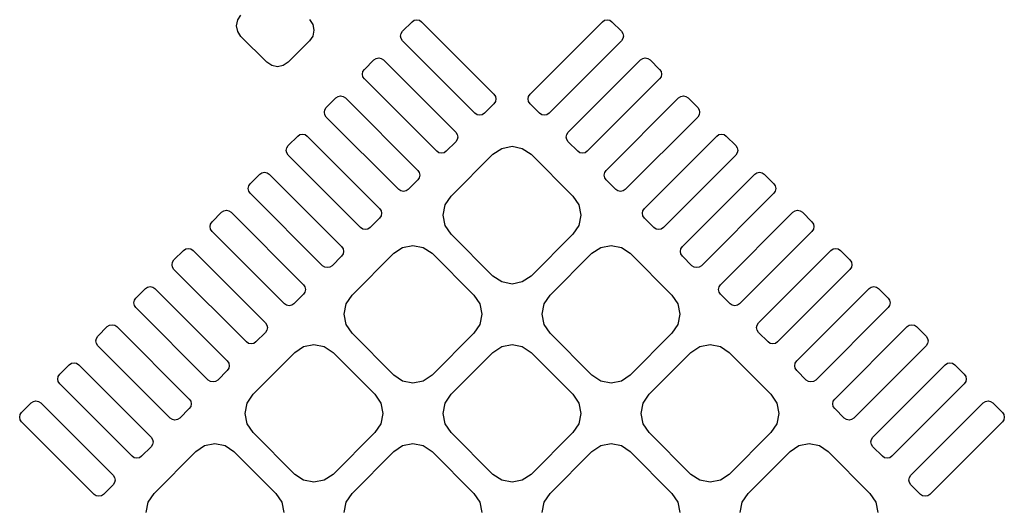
# Model space of a CAD drawing. Extents: x 3.08 to 10.86, y -3.21 to -0.63.
# Tile 6 of 10: x 4.2 to 4.56, y -1.36 to -1.19. Entities that reach past the tile are written whole.
import ezdxf

# ---------------------------------------------------------------- set-up
doc = ezdxf.new("R2010")
doc.units = 0
doc.header["$MEASUREMENT"] = 0
doc.layers.add('BLACK', color=7, linetype='CONTINUOUS')

msp = doc.modelspace()

# ---------------------------------------------------------------- linework, layer by layer
at = {"layer": 'BLACK', "linetype": 'CONTINUOUS'}
for p, q in [((4.27761, -1.18871), (4.27803, -1.1866)), ((4.27803, -1.1866), (4.27923, -1.18481)), ((4.30428, -1.18648), (4.30548, -1.18827)), ((4.33826, -1.19074), (4.34174, -1.18726)), ((4.34174, -1.18726), (4.34254, -1.18672)), ((4.34254, -1.18672), (4.34348, -1.18654)), ((4.34348, -1.18654), (4.34442, -1.18672)), ((4.34442, -1.18672), (4.34522, -1.18726)), ((4.34522, -1.18726), (4.37167, -1.2137)), ((4.38489, -1.2137), (4.41134, -1.18726)), ((4.41134, -1.18726), (4.41214, -1.18672)), ((4.41214, -1.18672), (4.41308, -1.18654)), ((4.41308, -1.18654), (4.41402, -1.18672)), ((4.41402, -1.18672), (4.41482, -1.18726)), ((4.41482, -1.18726), (4.4183, -1.19074)), ((4.27803, -1.19082), (4.27761, -1.18871)), ((4.27923, -1.19261), (4.27803, -1.19082)), ((4.30548, -1.18827), (4.3059, -1.19038)), ((4.3059, -1.19038), (4.30548, -1.19249)), ((4.33773, -1.19153), (4.33826, -1.19074)), ((4.4183, -1.19074), (4.41883, -1.19153)), ((4.28869, -1.20207), (4.27923, -1.19261)), ((4.30428, -1.19428), (4.29649, -1.20207)), ((4.30548, -1.19249), (4.30428, -1.19428)), ((4.33754, -1.19248), (4.33773, -1.19153)), ((4.33773, -1.19342), (4.33754, -1.19248)), ((4.33826, -1.19422), (4.33773, -1.19342)), ((4.36471, -1.22066), (4.33826, -1.19422)), ((4.4183, -1.19422), (4.39185, -1.22066)), ((4.41883, -1.19342), (4.4183, -1.19422)), ((4.41883, -1.19153), (4.41902, -1.19248)), ((4.41902, -1.19248), (4.41883, -1.19342)), ((4.32434, -1.20466), (4.32782, -1.20118)), ((4.32782, -1.20118), (4.32862, -1.20064)), ((4.32862, -1.20064), (4.32956, -1.20046)), ((4.32956, -1.20046), (4.3305, -1.20064)), ((4.3305, -1.20064), (4.3313, -1.20118)), ((4.3313, -1.20118), (4.35775, -1.22762)), ((4.39881, -1.22762), (4.42526, -1.20118)), ((4.42526, -1.20118), (4.42606, -1.20064)), ((4.42606, -1.20064), (4.427, -1.20046)), ((4.427, -1.20046), (4.42794, -1.20064)), ((4.42794, -1.20064), (4.42874, -1.20118)), ((4.42874, -1.20118), (4.43222, -1.20466)), ((4.29048, -1.20327), (4.28869, -1.20207)), ((4.29259, -1.20369), (4.29048, -1.20327)), ((4.2947, -1.20327), (4.29259, -1.20369)), ((4.29649, -1.20207), (4.2947, -1.20327)), ((4.32362, -1.2064), (4.32381, -1.20545)), ((4.32381, -1.20545), (4.32434, -1.20466)), ((4.43222, -1.20466), (4.43275, -1.20545)), ((4.43275, -1.20545), (4.43294, -1.2064)), ((4.32381, -1.20734), (4.32362, -1.2064)), ((4.32434, -1.20814), (4.32381, -1.20734)), ((4.35079, -1.23458), (4.32434, -1.20814)), ((4.43222, -1.20814), (4.40577, -1.23458)), ((4.43275, -1.20734), (4.43222, -1.20814)), ((4.43294, -1.2064), (4.43275, -1.20734)), ((4.31042, -1.21858), (4.3139, -1.2151)), ((4.3139, -1.2151), (4.3147, -1.21456)), ((4.3147, -1.21456), (4.31564, -1.21437)), ((4.31564, -1.21437), (4.31658, -1.21456)), ((4.31658, -1.21456), (4.31738, -1.2151)), ((4.31738, -1.2151), (4.34383, -1.24154)), ((4.37167, -1.2137), (4.3722, -1.2145)), ((4.3722, -1.2145), (4.37239, -1.21544)), ((4.37239, -1.21544), (4.3722, -1.21639)), ((4.38417, -1.21544), (4.38436, -1.2145)), ((4.38436, -1.21639), (4.38417, -1.21544)), ((4.38436, -1.2145), (4.38489, -1.2137)), ((4.41273, -1.24154), (4.43918, -1.2151)), ((4.43918, -1.2151), (4.43997, -1.21456)), ((4.43997, -1.21456), (4.44092, -1.21437)), ((4.44092, -1.21437), (4.44186, -1.21456)), ((4.44186, -1.21456), (4.44266, -1.2151)), ((4.44266, -1.2151), (4.44614, -1.21858)), ((4.3097, -1.22032), (4.30989, -1.21937)), ((4.30989, -1.21937), (4.31042, -1.21858)), ((4.37167, -1.21718), (4.36819, -1.22066)), ((4.3722, -1.21639), (4.37167, -1.21718)), ((4.38489, -1.21718), (4.38436, -1.21639)), ((4.38837, -1.22066), (4.38489, -1.21718)), ((4.44614, -1.21858), (4.44667, -1.21937)), ((4.44667, -1.21937), (4.44686, -1.22032)), ((4.30989, -1.22126), (4.3097, -1.22032)), ((4.31042, -1.22206), (4.30989, -1.22126)), ((4.33687, -1.2485), (4.31042, -1.22206)), ((4.36551, -1.2212), (4.36471, -1.22066)), ((4.36645, -1.22138), (4.36551, -1.2212)), ((4.36739, -1.2212), (4.36645, -1.22138)), ((4.36819, -1.22066), (4.36739, -1.2212)), ((4.38917, -1.2212), (4.38837, -1.22066)), ((4.39011, -1.22138), (4.38917, -1.2212)), ((4.39105, -1.2212), (4.39011, -1.22138)), ((4.39185, -1.22066), (4.39105, -1.2212)), ((4.44614, -1.22206), (4.41969, -1.2485)), ((4.44667, -1.22126), (4.44614, -1.22206)), ((4.44686, -1.22032), (4.44667, -1.22126)), ((4.2965, -1.23249), (4.29998, -1.22901)), ((4.29998, -1.22901), (4.30078, -1.22848)), ((4.30078, -1.22848), (4.30172, -1.22829)), ((4.30172, -1.22829), (4.30266, -1.22848)), ((4.30266, -1.22848), (4.30346, -1.22901)), ((4.30346, -1.22901), (4.32991, -1.25546)), ((4.35775, -1.22762), (4.35828, -1.22842)), ((4.35828, -1.2303), (4.35775, -1.2311)), ((4.35828, -1.22842), (4.35847, -1.22936)), ((4.35847, -1.22936), (4.35828, -1.2303)), ((4.39809, -1.22936), (4.39828, -1.22842)), ((4.39828, -1.2303), (4.39809, -1.22936)), ((4.39828, -1.22842), (4.39881, -1.22762)), ((4.39881, -1.2311), (4.39828, -1.2303)), ((4.42665, -1.25546), (4.4531, -1.22901)), ((4.4531, -1.22901), (4.45389, -1.22848)), ((4.45389, -1.22848), (4.45484, -1.22829)), ((4.45484, -1.22829), (4.45578, -1.22848)), ((4.45578, -1.22848), (4.45658, -1.22901)), ((4.45658, -1.22901), (4.46006, -1.23249)), ((4.29578, -1.23423), (4.29597, -1.23329)), ((4.29597, -1.23518), (4.29578, -1.23423)), ((4.29597, -1.23329), (4.2965, -1.23249)), ((4.35775, -1.2311), (4.35427, -1.23458)), ((4.37132, -1.23563), (4.37451, -1.23349)), ((4.37451, -1.23349), (4.37828, -1.23274)), ((4.37828, -1.23274), (4.38205, -1.23349)), ((4.38205, -1.23349), (4.38524, -1.23563)), ((4.40229, -1.23458), (4.39881, -1.2311)), ((4.46006, -1.23249), (4.46059, -1.23329)), ((4.46059, -1.23329), (4.46078, -1.23423)), ((4.46078, -1.23423), (4.46059, -1.23518)), ((4.2965, -1.23597), (4.29597, -1.23518)), ((4.32295, -1.26242), (4.2965, -1.23597)), ((4.35159, -1.23512), (4.35079, -1.23458)), ((4.35253, -1.2353), (4.35159, -1.23512)), ((4.35347, -1.23512), (4.35253, -1.2353)), ((4.35427, -1.23458), (4.35347, -1.23512)), ((4.35601, -1.25094), (4.37132, -1.23563)), ((4.38524, -1.23563), (4.40055, -1.25094)), ((4.40309, -1.23512), (4.40229, -1.23458)), ((4.40403, -1.2353), (4.40309, -1.23512)), ((4.40497, -1.23512), (4.40403, -1.2353)), ((4.40577, -1.23458), (4.40497, -1.23512)), ((4.46006, -1.23597), (4.43361, -1.26242)), ((4.46059, -1.23518), (4.46006, -1.23597)), ((4.28258, -1.24641), (4.28606, -1.24293)), ((4.28606, -1.24293), (4.28686, -1.2424)), ((4.28686, -1.2424), (4.2878, -1.24221)), ((4.2878, -1.24221), (4.28874, -1.2424)), ((4.28874, -1.2424), (4.28954, -1.24293)), ((4.28954, -1.24293), (4.31599, -1.26938)), ((4.34383, -1.24502), (4.34035, -1.2485)), ((4.34383, -1.24154), (4.34436, -1.24234)), ((4.34436, -1.24422), (4.34383, -1.24502)), ((4.34436, -1.24234), (4.34455, -1.24328)), ((4.34455, -1.24328), (4.34436, -1.24422)), ((4.41201, -1.24328), (4.4122, -1.24234)), ((4.4122, -1.24422), (4.41201, -1.24328)), ((4.4122, -1.24234), (4.41273, -1.24154)), ((4.41273, -1.24502), (4.4122, -1.24422)), ((4.41621, -1.2485), (4.41273, -1.24502)), ((4.44057, -1.26938), (4.46702, -1.24293)), ((4.46702, -1.24293), (4.46781, -1.2424)), ((4.46781, -1.2424), (4.46876, -1.24221)), ((4.46876, -1.24221), (4.4697, -1.2424)), ((4.4697, -1.2424), (4.47049, -1.24293)), ((4.47049, -1.24293), (4.47397, -1.24641)), ((4.28186, -1.24815), (4.28205, -1.24721)), ((4.28205, -1.2491), (4.28186, -1.24815)), ((4.28205, -1.24721), (4.28258, -1.24641)), ((4.33767, -1.24904), (4.33687, -1.2485)), ((4.34035, -1.2485), (4.33955, -1.24904)), ((4.41701, -1.24904), (4.41621, -1.2485)), ((4.41969, -1.2485), (4.41889, -1.24904)), ((4.47397, -1.24641), (4.47451, -1.24721)), ((4.47451, -1.24721), (4.4747, -1.24815)), ((4.4747, -1.24815), (4.47451, -1.2491)), ((4.28258, -1.24989), (4.28205, -1.2491)), ((4.30903, -1.27634), (4.28258, -1.24989)), ((4.33861, -1.24922), (4.33767, -1.24904)), ((4.33955, -1.24904), (4.33861, -1.24922)), ((4.35387, -1.25413), (4.35601, -1.25094)), ((4.40055, -1.25094), (4.40268, -1.25413)), ((4.41795, -1.24922), (4.41701, -1.24904)), ((4.41889, -1.24904), (4.41795, -1.24922)), ((4.47397, -1.24989), (4.44753, -1.27634)), ((4.47451, -1.2491), (4.47397, -1.24989)), ((4.32991, -1.25546), (4.33044, -1.25626)), ((4.35312, -1.2579), (4.35387, -1.25413)), ((4.40268, -1.25413), (4.40343, -1.2579)), ((4.42612, -1.25626), (4.42665, -1.25546)), ((4.26866, -1.26033), (4.27214, -1.25685)), ((4.27214, -1.25685), (4.27294, -1.25632)), ((4.27294, -1.25632), (4.27388, -1.25613)), ((4.27388, -1.25613), (4.27482, -1.25632)), ((4.27482, -1.25632), (4.27562, -1.25685)), ((4.27562, -1.25685), (4.30207, -1.2833)), ((4.32991, -1.25894), (4.32643, -1.26242)), ((4.33044, -1.25814), (4.32991, -1.25894)), ((4.33044, -1.25626), (4.33063, -1.2572)), ((4.33063, -1.2572), (4.33044, -1.25814)), ((4.35387, -1.26166), (4.35312, -1.2579)), ((4.40343, -1.2579), (4.40268, -1.26166)), ((4.42593, -1.2572), (4.42612, -1.25626)), ((4.42612, -1.25814), (4.42593, -1.2572)), ((4.42665, -1.25894), (4.42612, -1.25814)), ((4.43013, -1.26242), (4.42665, -1.25894)), ((4.45449, -1.2833), (4.48093, -1.25685)), ((4.48093, -1.25685), (4.48173, -1.25632)), ((4.48173, -1.25632), (4.48267, -1.25613)), ((4.48267, -1.25613), (4.48362, -1.25632)), ((4.48362, -1.25632), (4.48441, -1.25685)), ((4.48441, -1.25685), (4.48789, -1.26033)), ((4.26794, -1.26207), (4.26813, -1.26113)), ((4.26813, -1.26302), (4.26794, -1.26207)), ((4.26813, -1.26113), (4.26866, -1.26033)), ((4.26866, -1.26381), (4.26813, -1.26302)), ((4.32375, -1.26295), (4.32295, -1.26242)), ((4.32469, -1.26314), (4.32375, -1.26295)), ((4.32563, -1.26295), (4.32469, -1.26314)), ((4.32643, -1.26242), (4.32563, -1.26295)), ((4.35601, -1.26486), (4.35387, -1.26166)), ((4.40268, -1.26166), (4.40055, -1.26486)), ((4.43093, -1.26295), (4.43013, -1.26242)), ((4.43187, -1.26314), (4.43093, -1.26295)), ((4.43281, -1.26295), (4.43187, -1.26314)), ((4.43361, -1.26242), (4.43281, -1.26295)), ((4.48789, -1.26033), (4.48843, -1.26113)), ((4.48843, -1.26302), (4.48789, -1.26381)), ((4.48843, -1.26113), (4.48861, -1.26207)), ((4.48861, -1.26207), (4.48843, -1.26302)), ((4.29511, -1.29026), (4.26866, -1.26381)), ((4.37132, -1.28017), (4.35601, -1.26486)), ((4.40055, -1.26486), (4.38524, -1.28017)), ((4.48789, -1.26381), (4.46145, -1.29026)), ((4.25822, -1.27077), (4.25902, -1.27024)), ((4.25902, -1.27024), (4.25996, -1.27005)), ((4.25996, -1.27005), (4.26091, -1.27024)), ((4.26091, -1.27024), (4.2617, -1.27077)), ((4.31599, -1.26938), (4.31652, -1.27018)), ((4.31652, -1.27018), (4.31671, -1.27112)), ((4.33513, -1.27182), (4.33832, -1.26968)), ((4.33832, -1.26968), (4.34209, -1.26893)), ((4.34209, -1.26893), (4.34585, -1.26968)), ((4.34585, -1.26968), (4.34905, -1.27182)), ((4.40751, -1.27182), (4.4107, -1.26968)), ((4.4107, -1.26968), (4.41447, -1.26893)), ((4.41447, -1.26893), (4.41824, -1.26968)), ((4.41824, -1.26968), (4.42143, -1.27182)), ((4.43985, -1.27112), (4.44003, -1.27018)), ((4.44003, -1.27018), (4.44057, -1.26938)), ((4.49485, -1.27077), (4.49565, -1.27024)), ((4.49565, -1.27024), (4.49659, -1.27005)), ((4.49659, -1.27005), (4.49754, -1.27024)), ((4.49754, -1.27024), (4.49833, -1.27077)), ((4.25474, -1.27425), (4.25822, -1.27077)), ((4.2617, -1.27077), (4.28815, -1.29722)), ((4.31599, -1.27286), (4.31251, -1.27634)), ((4.31652, -1.27206), (4.31599, -1.27286)), ((4.31671, -1.27112), (4.31652, -1.27206)), ((4.31982, -1.28713), (4.33513, -1.27182)), ((4.34905, -1.27182), (4.36436, -1.28713)), ((4.3922, -1.28713), (4.40751, -1.27182)), ((4.42143, -1.27182), (4.43674, -1.28713)), ((4.44003, -1.27206), (4.43985, -1.27112)), ((4.44057, -1.27286), (4.44003, -1.27206)), ((4.44405, -1.27634), (4.44057, -1.27286)), ((4.46841, -1.29722), (4.49485, -1.27077)), ((4.49833, -1.27077), (4.50181, -1.27425)), ((4.25402, -1.27599), (4.25421, -1.27505)), ((4.25421, -1.27693), (4.25402, -1.27599)), ((4.25421, -1.27505), (4.25474, -1.27425)), ((4.25474, -1.27773), (4.25421, -1.27693)), ((4.30983, -1.27687), (4.30903, -1.27634)), ((4.31077, -1.27706), (4.30983, -1.27687)), ((4.31171, -1.27687), (4.31077, -1.27706)), ((4.31251, -1.27634), (4.31171, -1.27687)), ((4.44485, -1.27687), (4.44405, -1.27634)), ((4.44579, -1.27706), (4.44485, -1.27687)), ((4.44673, -1.27687), (4.44579, -1.27706)), ((4.44753, -1.27634), (4.44673, -1.27687)), ((4.50181, -1.27425), (4.50235, -1.27505)), ((4.50235, -1.27693), (4.50181, -1.27773)), ((4.50235, -1.27505), (4.50253, -1.27599)), ((4.50253, -1.27599), (4.50235, -1.27693)), ((4.28119, -1.30418), (4.25474, -1.27773)), ((4.37451, -1.2823), (4.37132, -1.28017)), ((4.38524, -1.28017), (4.38205, -1.2823)), ((4.50181, -1.27773), (4.47537, -1.30418)), ((4.24082, -1.28817), (4.2443, -1.28469)), ((4.2443, -1.28469), (4.2451, -1.28416)), ((4.2451, -1.28416), (4.24604, -1.28397)), ((4.24604, -1.28397), (4.24699, -1.28416)), ((4.24699, -1.28416), (4.24778, -1.28469)), ((4.24778, -1.28469), (4.27423, -1.31114)), ((4.30207, -1.2833), (4.3026, -1.2841)), ((4.3026, -1.2841), (4.30279, -1.28504)), ((4.37828, -1.28305), (4.37451, -1.2823)), ((4.38205, -1.2823), (4.37828, -1.28305)), ((4.45377, -1.28504), (4.45395, -1.2841)), ((4.45395, -1.2841), (4.45449, -1.2833)), ((4.48233, -1.31114), (4.50877, -1.28469)), ((4.50877, -1.28469), (4.50957, -1.28416)), ((4.50957, -1.28416), (4.51051, -1.28397)), ((4.51051, -1.28397), (4.51145, -1.28416)), ((4.51145, -1.28416), (4.51225, -1.28469)), ((4.51225, -1.28469), (4.51573, -1.28817)), ((4.24029, -1.28897), (4.24082, -1.28817)), ((4.30207, -1.28678), (4.29859, -1.29026)), ((4.3026, -1.28598), (4.30207, -1.28678)), ((4.30279, -1.28504), (4.3026, -1.28598)), ((4.31768, -1.29032), (4.31982, -1.28713)), ((4.36436, -1.28713), (4.36649, -1.29032)), ((4.39006, -1.29032), (4.3922, -1.28713)), ((4.43674, -1.28713), (4.43887, -1.29032)), ((4.45395, -1.28598), (4.45377, -1.28504)), ((4.45449, -1.28678), (4.45395, -1.28598)), ((4.45797, -1.29026), (4.45449, -1.28678)), ((4.51573, -1.28817), (4.51627, -1.28897)), ((4.2401, -1.28991), (4.24029, -1.28897)), ((4.24029, -1.29085), (4.2401, -1.28991)), ((4.24082, -1.29165), (4.24029, -1.29085)), ((4.26727, -1.3181), (4.24082, -1.29165)), ((4.29591, -1.29079), (4.29511, -1.29026)), ((4.29685, -1.29098), (4.29591, -1.29079)), ((4.29779, -1.29079), (4.29685, -1.29098)), ((4.29859, -1.29026), (4.29779, -1.29079)), ((4.31693, -1.29409), (4.31768, -1.29032)), ((4.36649, -1.29032), (4.36724, -1.29409)), ((4.38932, -1.29409), (4.39006, -1.29032)), ((4.43887, -1.29032), (4.43962, -1.29409)), ((4.45877, -1.29079), (4.45797, -1.29026)), ((4.45971, -1.29098), (4.45877, -1.29079)), ((4.46065, -1.29079), (4.45971, -1.29098)), ((4.46145, -1.29026), (4.46065, -1.29079)), ((4.51573, -1.29165), (4.48929, -1.3181)), ((4.51627, -1.29085), (4.51573, -1.29165)), ((4.51627, -1.28897), (4.51645, -1.28991)), ((4.51645, -1.28991), (4.51627, -1.29085)), ((4.31768, -1.29785), (4.31693, -1.29409)), ((4.36724, -1.29409), (4.36649, -1.29785)), ((4.39006, -1.29785), (4.38932, -1.29409)), ((4.43962, -1.29409), (4.43887, -1.29785)), ((4.22691, -1.30209), (4.23038, -1.29861)), ((4.23038, -1.29861), (4.23118, -1.29808)), ((4.23118, -1.29808), (4.23212, -1.29789)), ((4.23212, -1.29789), (4.23307, -1.29808)), ((4.23307, -1.29808), (4.23386, -1.29861)), ((4.23386, -1.29861), (4.26031, -1.32506)), ((4.28815, -1.29722), (4.28868, -1.29802)), ((4.28868, -1.29802), (4.28887, -1.29896)), ((4.28887, -1.29896), (4.28868, -1.2999)), ((4.31982, -1.30105), (4.31768, -1.29785)), ((4.36649, -1.29785), (4.36436, -1.30105)), ((4.3922, -1.30105), (4.39006, -1.29785)), ((4.43887, -1.29785), (4.43674, -1.30105)), ((4.46769, -1.29896), (4.46787, -1.29802)), ((4.46787, -1.2999), (4.46769, -1.29896)), ((4.46787, -1.29802), (4.46841, -1.29722)), ((4.49625, -1.32506), (4.52269, -1.29861)), ((4.52269, -1.29861), (4.52349, -1.29808)), ((4.52349, -1.29808), (4.52443, -1.29789)), ((4.52443, -1.29789), (4.52537, -1.29808)), ((4.52537, -1.29808), (4.52617, -1.29861)), ((4.52617, -1.29861), (4.52965, -1.30209)), ((4.22637, -1.30289), (4.22691, -1.30209)), ((4.28815, -1.3007), (4.28467, -1.30418)), ((4.28868, -1.2999), (4.28815, -1.3007)), ((4.33513, -1.31636), (4.31982, -1.30105)), ((4.36436, -1.30105), (4.34905, -1.31636)), ((4.40751, -1.31636), (4.3922, -1.30105)), ((4.43674, -1.30105), (4.42143, -1.31636)), ((4.46841, -1.3007), (4.46787, -1.2999)), ((4.47189, -1.30418), (4.46841, -1.3007)), ((4.52965, -1.30209), (4.53019, -1.30289)), ((4.22618, -1.30383), (4.22637, -1.30289)), ((4.22637, -1.30477), (4.22618, -1.30383)), ((4.22691, -1.30557), (4.22637, -1.30477)), ((4.25335, -1.33202), (4.22691, -1.30557)), ((4.28199, -1.30471), (4.28119, -1.30418)), ((4.28293, -1.3049), (4.28199, -1.30471)), ((4.28387, -1.30471), (4.28293, -1.3049)), ((4.28467, -1.30418), (4.28387, -1.30471)), ((4.29894, -1.30801), (4.30213, -1.30587)), ((4.30213, -1.30587), (4.3059, -1.30512)), ((4.3059, -1.30512), (4.30966, -1.30587)), ((4.30966, -1.30587), (4.31286, -1.30801)), ((4.37132, -1.30801), (4.37451, -1.30587)), ((4.37451, -1.30587), (4.37828, -1.30512)), ((4.37828, -1.30512), (4.38205, -1.30587)), ((4.38205, -1.30587), (4.38524, -1.30801)), ((4.4437, -1.30801), (4.44689, -1.30587)), ((4.44689, -1.30587), (4.45066, -1.30512)), ((4.45066, -1.30512), (4.45443, -1.30587)), ((4.45443, -1.30587), (4.45762, -1.30801)), ((4.47269, -1.30471), (4.47189, -1.30418)), ((4.47363, -1.3049), (4.47269, -1.30471)), ((4.47457, -1.30471), (4.47363, -1.3049)), ((4.47537, -1.30418), (4.47457, -1.30471)), ((4.52965, -1.30557), (4.50321, -1.33202)), ((4.53019, -1.30477), (4.52965, -1.30557)), ((4.53019, -1.30289), (4.53037, -1.30383)), ((4.53037, -1.30383), (4.53019, -1.30477)), ((4.28363, -1.32332), (4.29894, -1.30801)), ((4.31286, -1.30801), (4.32817, -1.32332)), ((4.35601, -1.32332), (4.37132, -1.30801)), ((4.38524, -1.30801), (4.40055, -1.32332)), ((4.42839, -1.32332), (4.4437, -1.30801)), ((4.45762, -1.30801), (4.47293, -1.32332)), ((4.21299, -1.31601), (4.21647, -1.31253)), ((4.21647, -1.31253), (4.21726, -1.312)), ((4.21726, -1.312), (4.21821, -1.31181)), ((4.21821, -1.31181), (4.21915, -1.312)), ((4.21915, -1.312), (4.21995, -1.31253)), ((4.21995, -1.31253), (4.24639, -1.33898)), ((4.27423, -1.31114), (4.27476, -1.31194)), ((4.27476, -1.31194), (4.27495, -1.31288)), ((4.27495, -1.31288), (4.27476, -1.31382)), ((4.48161, -1.31288), (4.48179, -1.31194)), ((4.48179, -1.31382), (4.48161, -1.31288)), ((4.48179, -1.31194), (4.48233, -1.31114)), ((4.51017, -1.33898), (4.53661, -1.31253)), ((4.53661, -1.31253), (4.53741, -1.312)), ((4.53741, -1.312), (4.53835, -1.31181)), ((4.53835, -1.31181), (4.53929, -1.312)), ((4.53929, -1.312), (4.54009, -1.31253)), ((4.54009, -1.31253), (4.54357, -1.31601)), ((4.21226, -1.31775), (4.21245, -1.31681)), ((4.21245, -1.31681), (4.21299, -1.31601)), ((4.27423, -1.31462), (4.27075, -1.3181)), ((4.27476, -1.31382), (4.27423, -1.31462)), ((4.33832, -1.31849), (4.33513, -1.31636)), ((4.34905, -1.31636), (4.34585, -1.31849)), ((4.4107, -1.31849), (4.40751, -1.31636)), ((4.42143, -1.31636), (4.41824, -1.31849)), ((4.48233, -1.31462), (4.48179, -1.31382)), ((4.48581, -1.3181), (4.48233, -1.31462)), ((4.54357, -1.31601), (4.54411, -1.31681)), ((4.54411, -1.31681), (4.54429, -1.31775)), ((4.21245, -1.31869), (4.21226, -1.31775)), ((4.21299, -1.31949), (4.21245, -1.31869)), ((4.23943, -1.34594), (4.21299, -1.31949)), ((4.26807, -1.31863), (4.26727, -1.3181)), ((4.26901, -1.31882), (4.26807, -1.31863)), ((4.26995, -1.31863), (4.26901, -1.31882)), ((4.27075, -1.3181), (4.26995, -1.31863)), ((4.34209, -1.31924), (4.33832, -1.31849)), ((4.34585, -1.31849), (4.34209, -1.31924)), ((4.41447, -1.31924), (4.4107, -1.31849)), ((4.41824, -1.31849), (4.41447, -1.31924)), ((4.4866, -1.31863), (4.48581, -1.3181)), ((4.48755, -1.31882), (4.4866, -1.31863)), ((4.48849, -1.31863), (4.48755, -1.31882)), ((4.48929, -1.3181), (4.48849, -1.31863)), ((4.54357, -1.31949), (4.51713, -1.34594)), ((4.54411, -1.31869), (4.54357, -1.31949)), ((4.54429, -1.31775), (4.54411, -1.31869)), ((4.28149, -1.32651), (4.28363, -1.32332)), ((4.32817, -1.32332), (4.3303, -1.32651)), ((4.35387, -1.32651), (4.35601, -1.32332)), ((4.40055, -1.32332), (4.40268, -1.32651)), ((4.42626, -1.32651), (4.42839, -1.32332)), ((4.47293, -1.32332), (4.47506, -1.32651)), ((4.19907, -1.32993), (4.20255, -1.32645)), ((4.20255, -1.32645), (4.20334, -1.32592)), ((4.20334, -1.32592), (4.20429, -1.32573)), ((4.20429, -1.32573), (4.20523, -1.32592)), ((4.20523, -1.32592), (4.20603, -1.32645)), ((4.20603, -1.32645), (4.23247, -1.3529)), ((4.26031, -1.32506), (4.26085, -1.32586)), ((4.26085, -1.32774), (4.26031, -1.32854)), ((4.26085, -1.32586), (4.26103, -1.3268)), ((4.26103, -1.3268), (4.26085, -1.32774)), ((4.28074, -1.33028), (4.28149, -1.32651)), ((4.3303, -1.32651), (4.33105, -1.33028)), ((4.35312, -1.33028), (4.35387, -1.32651)), ((4.40268, -1.32651), (4.40343, -1.33028)), ((4.42551, -1.33028), (4.42626, -1.32651)), ((4.47506, -1.32651), (4.47581, -1.33028)), ((4.49553, -1.3268), (4.49571, -1.32586)), ((4.49571, -1.32774), (4.49553, -1.3268)), ((4.49571, -1.32586), (4.49625, -1.32506)), ((4.49625, -1.32854), (4.49571, -1.32774)), ((4.52408, -1.3529), (4.55053, -1.32645)), ((4.55053, -1.32645), (4.55133, -1.32592)), ((4.55133, -1.32592), (4.55227, -1.32573)), ((4.55227, -1.32573), (4.55321, -1.32592)), ((4.55321, -1.32592), (4.55401, -1.32645)), ((4.55401, -1.32645), (4.55749, -1.32993)), ((4.19835, -1.33167), (4.19853, -1.33073)), ((4.19853, -1.33073), (4.19907, -1.32993)), ((4.26031, -1.32854), (4.25683, -1.33202)), ((4.28149, -1.33405), (4.28074, -1.33028)), ((4.33105, -1.33028), (4.3303, -1.33405)), ((4.35387, -1.33405), (4.35312, -1.33028)), ((4.40343, -1.33028), (4.40268, -1.33405)), ((4.42626, -1.33405), (4.42551, -1.33028)), ((4.47581, -1.33028), (4.47506, -1.33405)), ((4.49973, -1.33202), (4.49625, -1.32854)), ((4.55749, -1.32993), (4.55802, -1.33073)), ((4.55802, -1.33073), (4.55821, -1.33167)), ((4.19853, -1.33261), (4.19835, -1.33167)), ((4.19907, -1.33341), (4.19853, -1.33261)), ((4.22551, -1.35986), (4.19907, -1.33341)), ((4.25415, -1.33255), (4.25335, -1.33202)), ((4.25509, -1.33274), (4.25415, -1.33255)), ((4.25603, -1.33255), (4.25509, -1.33274)), ((4.25683, -1.33202), (4.25603, -1.33255)), ((4.28363, -1.33724), (4.28149, -1.33405)), ((4.3303, -1.33405), (4.32817, -1.33724)), ((4.35601, -1.33724), (4.35387, -1.33405)), ((4.40268, -1.33405), (4.40055, -1.33724)), ((4.42839, -1.33724), (4.42626, -1.33405)), ((4.47506, -1.33405), (4.47293, -1.33724)), ((4.50052, -1.33255), (4.49973, -1.33202)), ((4.50147, -1.33274), (4.50052, -1.33255)), ((4.50241, -1.33255), (4.50147, -1.33274)), ((4.50321, -1.33202), (4.50241, -1.33255)), ((4.55749, -1.33341), (4.53104, -1.35986)), ((4.55802, -1.33261), (4.55749, -1.33341)), ((4.55821, -1.33167), (4.55802, -1.33261)), ((4.29894, -1.35255), (4.28363, -1.33724)), ((4.32817, -1.33724), (4.31286, -1.35255)), ((4.37132, -1.35255), (4.35601, -1.33724)), ((4.40055, -1.33724), (4.38524, -1.35255)), ((4.4437, -1.35255), (4.42839, -1.33724)), ((4.47293, -1.33724), (4.45762, -1.35255)), ((4.24639, -1.33898), (4.24693, -1.33978)), ((4.24693, -1.34166), (4.24639, -1.34246)), ((4.24693, -1.33978), (4.24711, -1.34072)), ((4.24711, -1.34072), (4.24693, -1.34166)), ((4.26275, -1.3442), (4.26594, -1.34206)), ((4.26594, -1.34206), (4.26971, -1.34132)), ((4.26971, -1.34132), (4.27347, -1.34206)), ((4.27347, -1.34206), (4.27667, -1.3442)), ((4.33513, -1.3442), (4.33832, -1.34206)), ((4.33832, -1.34206), (4.34209, -1.34132)), ((4.34209, -1.34132), (4.34585, -1.34206)), ((4.34585, -1.34206), (4.34905, -1.3442)), ((4.40751, -1.3442), (4.4107, -1.34206)), ((4.4107, -1.34206), (4.41447, -1.34132)), ((4.41447, -1.34132), (4.41824, -1.34206)), ((4.41824, -1.34206), (4.42143, -1.3442)), ((4.47989, -1.3442), (4.48308, -1.34206)), ((4.48308, -1.34206), (4.48685, -1.34132)), ((4.48685, -1.34132), (4.49062, -1.34206)), ((4.49062, -1.34206), (4.49381, -1.3442)), ((4.50944, -1.34072), (4.50963, -1.33978)), ((4.50963, -1.34166), (4.50944, -1.34072)), ((4.50963, -1.33978), (4.51017, -1.33898)), ((4.51017, -1.34246), (4.50963, -1.34166)), ((4.24639, -1.34246), (4.24291, -1.34594)), ((4.24744, -1.35951), (4.26275, -1.3442)), ((4.27667, -1.3442), (4.29198, -1.35951)), ((4.31982, -1.35951), (4.33513, -1.3442)), ((4.34905, -1.3442), (4.36436, -1.35951)), ((4.3922, -1.35951), (4.40751, -1.3442)), ((4.42143, -1.3442), (4.43674, -1.35951)), ((4.46458, -1.35951), (4.47989, -1.3442)), ((4.49381, -1.3442), (4.50912, -1.35951)), ((4.51365, -1.34594), (4.51017, -1.34246)), ((4.24023, -1.34647), (4.23943, -1.34594)), ((4.24117, -1.34666), (4.24023, -1.34647)), ((4.24211, -1.34647), (4.24117, -1.34666)), ((4.24291, -1.34594), (4.24211, -1.34647)), ((4.51444, -1.34647), (4.51365, -1.34594)), ((4.51539, -1.34666), (4.51444, -1.34647)), ((4.51633, -1.34647), (4.51539, -1.34666)), ((4.51713, -1.34594), (4.51633, -1.34647)), ((4.23247, -1.3529), (4.23301, -1.3537)), ((4.30213, -1.35468), (4.29894, -1.35255)), ((4.31286, -1.35255), (4.30966, -1.35468)), ((4.37451, -1.35468), (4.37132, -1.35255)), ((4.38524, -1.35255), (4.38205, -1.35468)), ((4.44689, -1.35468), (4.4437, -1.35255)), ((4.45762, -1.35255), (4.45443, -1.35468)), ((4.52355, -1.3537), (4.52408, -1.3529)), ((4.23247, -1.35638), (4.22899, -1.35986)), ((4.23301, -1.35558), (4.23247, -1.35638)), ((4.23301, -1.3537), (4.23319, -1.35464)), ((4.23319, -1.35464), (4.23301, -1.35558)), ((4.3059, -1.35543), (4.30213, -1.35468)), ((4.30966, -1.35468), (4.3059, -1.35543)), ((4.37828, -1.35543), (4.37451, -1.35468)), ((4.38205, -1.35468), (4.37828, -1.35543)), ((4.45066, -1.35543), (4.44689, -1.35468)), ((4.45443, -1.35468), (4.45066, -1.35543)), ((4.52336, -1.35464), (4.52355, -1.3537)), ((4.52355, -1.35558), (4.52336, -1.35464)), ((4.52408, -1.35638), (4.52355, -1.35558)), ((4.52756, -1.35986), (4.52408, -1.35638)), ((4.22631, -1.36039), (4.22551, -1.35986)), ((4.22899, -1.35986), (4.22819, -1.36039)), ((4.2453, -1.3627), (4.24744, -1.35951)), ((4.29198, -1.35951), (4.29411, -1.3627)), ((4.31768, -1.3627), (4.31982, -1.35951)), ((4.36436, -1.35951), (4.36649, -1.3627)), ((4.39006, -1.3627), (4.3922, -1.35951)), ((4.43674, -1.35951), (4.43887, -1.3627)), ((4.46245, -1.3627), (4.46458, -1.35951)), ((4.50912, -1.35951), (4.51125, -1.3627)), ((4.52836, -1.36039), (4.52756, -1.35986)), ((4.53104, -1.35986), (4.53025, -1.36039)), ((4.22725, -1.36058), (4.22631, -1.36039)), ((4.22819, -1.36039), (4.22725, -1.36058)), ((4.24455, -1.36647), (4.2453, -1.3627)), ((4.29411, -1.3627), (4.29486, -1.36647)), ((4.31693, -1.36647), (4.31768, -1.3627)), ((4.36649, -1.3627), (4.36724, -1.36647)), ((4.38932, -1.36647), (4.39006, -1.3627)), ((4.43887, -1.3627), (4.43962, -1.36647)), ((4.4617, -1.36647), (4.46245, -1.3627)), ((4.51125, -1.3627), (4.512, -1.36647)), ((4.5293, -1.36058), (4.52836, -1.36039)), ((4.53025, -1.36039), (4.5293, -1.36058))]:
    msp.add_line(p, q, dxfattribs=at)

doc.saveas('drawing.dxf')
